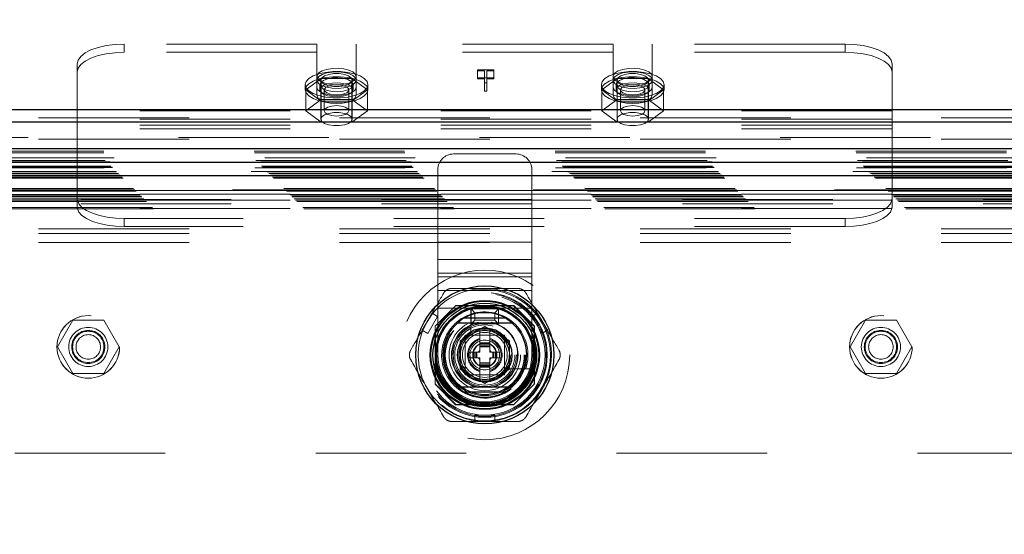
# Model space of a CAD drawing. Header units: inches. Extents: x 0.2 to 10.8, y 0.2 to 8.2.
# Tile 71 of 127: x 3.6 to 4.255, y 5.158 to 5.501. Entities that reach past the tile are written whole.
import ezdxf

# ---------------------------------------------------------------- set-up
doc = ezdxf.new("R2010")
doc.units = ezdxf.units.IN
doc.header["$MEASUREMENT"] = 0
doc.linetypes.add('HIDDEN', pattern=[0.075, 0.05, -0.025])
doc.layers.add('DIMENSIONS', color=140, linetype='Continuous')
doc.styles.add('SLDTEXTSTYLE0', font='TXT', dxfattribs={"width": 0.7})
doc.dimstyles.new('SLDDIMSTYLE0', dxfattribs={"dimtxt": 0.084961, "dimasz": 0.13, "dimexe": 0, "dimexo": 0.0625, "dimgap": 0.02124, "dimtad": 0, "dimtih": 1, "dimtoh": 1, "dimlfac": 12, "dimrnd": 1e-09, "dimzin": 12, "dimdsep": 46, "dimtxsty": 'SLDTEXTSTYLE0', "dimsah": 1, "dimcen": 0.09, "dimadec": 0, "dimazin": 3, "dimtfac": 1, "dimtofl": 0, "dimtmove": 0, "dimatfit": 3, "dimfxl": 0, "dimfrac": 2, "dimtolj": 1, "dimtzin": 12, "dimarcsym": 0})

# ---------------------------------------------------------------- blocks, each defined once
blk = doc.blocks.new('_D')
at = {"layer": 'DIMENSIONS'}
for p, q in [((3.15198, 5.20817), (3.15198, 6.24034)), ((4.66651, 5.20817), (4.66651, 6.24034)), ((3.15198, 6.11534), (3.59189, 6.11534)), ((3.70701, 6.11534), (3.67848, 6.11534)), ((3.67848, 6.11534), (3.67848, 5.98031)), ((4.03016, 6.11534), (4.05869, 6.11534)), ((4.05869, 6.11534), (4.05869, 5.98031)), ((4.66651, 6.11534), (4.14529, 6.11534)), ((3.67848, 5.98031), (3.70701, 5.98031)), ((4.05869, 5.98031), (4.03016, 5.98031))]:
    blk.add_line(p, q, dxfattribs=at)
for points in [[(3.15198, 6.11534), (3.28198, 6.09534), (3.28198, 6.13534)], [(4.66651, 6.11534), (4.53651, 6.13534), (4.53651, 6.09534)]]:
    blk.add_solid(points, dxfattribs=at)
at = {"layer": 'DIMENSIONS', "char_height": 0.083333, "attachment_point": 1, "style": 'SLDTEXTSTYLE0'}
for s, insert in [('18.17', (3.70701, 6.24178)), ('461.6', (3.70701, 6.08773))]:
    blk.add_mtext(s, dxfattribs=dict(at, insert=insert))

msp = doc.modelspace()

# ---------------------------------------------------------------- linework, layer by layer
at = {"color": 7, "linetype": 'HIDDEN', "lineweight": 18}
for p, q in [((3.7978295, 5.4843958), (3.6696837, 5.4843958)), ((3.6696837, 5.478958), (3.6696837, 5.4843958)), ((3.7978295, 5.478958), (3.6696837, 5.478958)), ((3.7978295, 5.4557811), (3.7978295, 5.4843958)), ((3.8238712, 5.4557811), (3.8238712, 5.4843958)), ((3.9946629, 5.4843958), (3.8238712, 5.4843958)), ((3.9946629, 5.478958), (3.8238712, 5.478958)), ((3.9946629, 5.4557811), (3.9946629, 5.4843958)), ((4.0207045, 5.4557811), (4.0207045, 5.4843958)), ((4.1488504, 5.4843958), (4.0207045, 5.4843958)), ((4.1488504, 5.478958), (4.0207045, 5.478958)), ((4.1488504, 5.4843958), (4.1488504, 5.478958)), ((3.6384337, 5.4399505), (3.6384337, 5.471189)), ((3.9046252, 5.4673856), (3.9153395, 5.4673856)), ((3.9046252, 5.4667465), (3.9046252, 5.4673856)), ((3.909194, 5.4667465), (3.9046252, 5.4667465)), ((3.9046252, 5.4667465), (3.9046252, 5.4613087)), ((3.909194, 5.4585811), (3.909194, 5.4667465)), ((3.9106741, 5.4667465), (3.9106741, 5.4585811)), ((3.9153395, 5.4667465), (3.9106741, 5.4667465)), ((3.9153395, 5.4673856), (3.9153395, 5.4667465)), ((3.9153395, 5.4667465), (3.9153395, 5.4613087)), ((4.1801004, 5.4399505), (4.1801004, 5.471189)), ((3.8006024, 5.4614959), (3.7903544, 5.4539944)), ((3.8004337, 5.4604707), (3.8004337, 5.4345088)), ((3.8210983, 5.4614959), (3.8006024, 5.4614959)), ((3.8006024, 5.4614959), (3.8006024, 5.4475236)), ((3.8313463, 5.4539944), (3.8210983, 5.4614959)), ((3.8210983, 5.4614959), (3.8210983, 5.4475236)), ((3.821267, 5.4345088), (3.821267, 5.4604707)), ((3.9153395, 5.4619478), (3.9046252, 5.4619478)), ((3.9046252, 5.4613087), (3.909194, 5.4613087)), ((3.9106741, 5.4613087), (3.9153395, 5.4613087)), ((3.9974357, 5.4614959), (3.9871878, 5.4539944)), ((3.997267, 5.4604707), (3.997267, 5.4345088)), ((4.0179317, 5.4614959), (3.9974357, 5.4614959)), ((3.9974357, 5.4614959), (3.9974357, 5.4475236)), ((4.0281796, 5.4539944), (4.0179317, 5.4614959)), ((4.0179317, 5.4614959), (4.0179317, 5.4475236)), ((4.0181004, 5.4345088), (4.0181004, 5.4604707)), ((3.790017, 5.4573931), (3.790017, 5.4539944)), ((3.7903544, 5.4539944), (3.8006024, 5.4464929)), ((3.7903544, 5.4539944), (3.7903544, 5.4400222)), ((3.7978295, 5.4557811), (3.7978295, 5.4503432)), ((3.7998087, 5.4573931), (3.7998087, 5.4539944)), ((3.8026879, 5.4539944), (3.8026879, 5.4400222)), ((3.8190129, 5.4400222), (3.8190129, 5.4539944)), ((3.8210983, 5.4464929), (3.8313463, 5.4539944)), ((3.821892, 5.4539944), (3.821892, 5.4573931)), ((3.8238712, 5.4557811), (3.8238712, 5.4503432)), ((3.8313463, 5.4539944), (3.8313463, 5.4400222)), ((3.8316837, 5.4539944), (3.8316837, 5.4573931)), ((3.9106741, 5.4585811), (3.909194, 5.4585811)), ((3.909194, 5.4585811), (3.909194, 5.4531432)), ((3.909194, 5.4531432), (3.9106741, 5.4531432)), ((3.9106741, 5.4585811), (3.9106741, 5.4531432)), ((3.9868504, 5.4573931), (3.9868504, 5.4539944)), ((3.9871878, 5.4539944), (3.9974357, 5.4464929)), ((3.9871878, 5.4539944), (3.9871878, 5.4400222)), ((3.9946629, 5.4557811), (3.9946629, 5.4503432)), ((3.996642, 5.4573931), (3.996642, 5.4539944)), ((3.9995212, 5.4539944), (3.9995212, 5.4400222)), ((4.0158462, 5.4400222), (4.0158462, 5.4539944)), ((4.0179317, 5.4464929), (4.0281796, 5.4539944)), ((4.0187254, 5.4539944), (4.0187254, 5.4573931)), ((4.0207045, 5.4557811), (4.0207045, 5.4503432)), ((4.0281796, 5.4539944), (4.0281796, 5.4400222)), ((4.028517, 5.4539944), (4.028517, 5.4573931)), ((3.8006024, 5.4475236), (3.7903544, 5.4400222)), ((3.8210983, 5.4475236), (3.8006024, 5.4475236)), ((3.8006024, 5.4464929), (3.8006024, 5.4325207)), ((3.8006024, 5.4464929), (3.8210983, 5.4464929)), ((3.8313463, 5.4400222), (3.8210983, 5.4475236)), ((3.8210983, 5.4464929), (3.8210983, 5.4325207)), ((3.9974357, 5.4475236), (3.9871878, 5.4400222)), ((4.0179317, 5.4475236), (3.9974357, 5.4475236)), ((3.9974357, 5.4464929), (4.0179317, 5.4464929)), ((3.9974357, 5.4464929), (3.9974357, 5.4325207)), ((4.0281796, 5.4400222), (4.0179317, 5.4475236)), ((4.0179317, 5.4464929), (4.0179317, 5.4325207)), ((4.1801004, 5.4399505), (3.6384337, 5.4399505)), ((3.6384337, 5.4279902), (3.6384337, 5.4399505)), ((3.7903544, 5.4400222), (3.8006024, 5.4325207)), ((3.8210983, 5.4325207), (3.8313463, 5.4400222)), ((3.9871878, 5.4400222), (3.9974357, 5.4325207)), ((4.0179317, 5.4325207), (4.0281796, 5.4400222)), ((4.1801004, 5.4279902), (4.1801004, 5.4399505)), ((3.012767, 5.4353959), (4.805767, 5.4353959)), ((3.012767, 5.432677), (4.805767, 5.432677)), ((4.1801004, 5.4345126), (3.6384337, 5.4345126)), ((4.1801004, 5.4305259), (3.6384337, 5.4305259)), ((4.1801004, 5.4279902), (3.6384337, 5.4279902)), ((3.6384337, 5.3844874), (3.6384337, 5.4279902)), ((3.8006024, 5.4325207), (3.8210983, 5.4325207)), ((3.9974357, 5.4325207), (4.0179317, 5.4325207)), ((4.1801004, 5.3844874), (4.1801004, 5.4279902)), ((4.805767, 5.4221685), (3.012767, 5.4221685)), ((3.012767, 5.4212358), (4.805767, 5.4212358)), ((2.9560946, 5.4132327), (4.8623988, 5.4132327)), ((4.8630924, 5.4087747), (2.955401, 5.4087747)), ((2.9562015, 5.4120995), (4.8622919, 5.4120995)), ((2.9570939, 5.4070309), (4.8613994, 5.4070309)), ((3.9302145, 5.4112902), (3.8885478, 5.4112902)), ((4.8604146, 5.4060413), (2.9580627, 5.4060413)), ((2.9608436, 5.4032811), (4.8576497, 5.4032811)), ((2.9616576, 5.4024672), (4.8568358, 5.4024672)), ((2.9618073, 5.4023175), (4.8566861, 5.4023175)), ((4.8564545, 5.40209), (2.962051, 5.40209)), ((3.8781311, 5.352611), (3.8781311, 5.4008736)), ((3.9406311, 5.352611), (3.9406311, 5.4008736)), ((2.9644079, 5.3997141), (4.8540902, 5.3997141)), ((4.8540079, 5.3996902), (2.9644855, 5.3996902)), ((2.964641, 5.3994837), (4.8538523, 5.3994837)), ((2.9658271, 5.3983152), (4.8526659, 5.3983152)), ((2.96696, 5.3971648), (4.8515333, 5.3971648)), ((4.8510627, 5.3967358), (2.9674306, 5.3967358)), ((2.9682624, 5.3958624), (4.850231, 5.3958624)), ((2.9689931, 5.3951316), (4.8495002, 5.3951316)), ((2.975877, 5.3882477), (4.8426163, 5.3882477)), ((2.9767104, 5.3874144), (4.841783, 5.3874144)), ((4.8417541, 5.3874204), (2.9767312, 5.3874204)), ((4.8415942, 5.3872554), (2.9768776, 5.3872554)), ((2.977127, 5.3869977), (4.8413663, 5.3869977)), ((2.977127, 5.3869977), (4.8413663, 5.3869977)), ((3.0407328, 5.3871003), (4.7778162, 5.3871003)), ((4.1801004, 5.3870231), (3.6384337, 5.3870231)), ((2.9775437, 5.3865811), (4.8409497, 5.3865811)), ((2.9775458, 5.386568), (4.840958, 5.386568)), ((2.9798354, 5.3842894), (4.838658, 5.3842894)), ((2.9798354, 5.3842894), (4.838658, 5.3842894)), ((2.9800763, 5.3840484), (4.838417, 5.3840484)), ((2.9810055, 5.3831192), (4.8374878, 5.3831192)), ((2.9812937, 5.3828311), (4.8371997, 5.3828311)), ((2.9826433, 5.3814612), (4.8358708, 5.3814612)), ((2.9826845, 5.3814175), (4.8357984, 5.3814175)), ((2.9836235, 5.3805012), (4.8348698, 5.3805012)), ((3.0407328, 5.3811003), (4.7778162, 5.3811003)), ((4.1801004, 5.3844874), (3.6384337, 5.3844874)), ((3.6384337, 5.3829289), (3.6384337, 5.3844874)), ((3.6384337, 5.3764978), (3.6384337, 5.3829289)), ((4.1799934, 5.3805006), (3.6385406, 5.3805006)), ((4.1801004, 5.3829289), (4.1801004, 5.3844874)), ((4.1801004, 5.3829289), (4.1801004, 5.3764978)), ((2.9843966, 5.3797282), (4.8340968, 5.3797282)), ((2.988487, 5.3756377), (4.8300063, 5.3756377)), ((2.9891886, 5.3749041), (4.8292873, 5.3749041)), ((3.0407328, 5.3781003), (4.7778162, 5.3781003)), ((3.0407328, 5.3781003), (4.7778162, 5.3781003)), ((4.1799934, 5.3750628), (3.6385406, 5.3750628)), ((3.6696837, 5.3683855), (3.6696837, 5.3629477)), ((4.1488504, 5.3683855), (3.6696837, 5.3683855)), ((4.1488504, 5.3629477), (4.1488504, 5.3683855)), ((3.012767, 5.3614216), (4.805767, 5.3614216)), ((3.012767, 5.3614216), (4.805767, 5.3614216)), ((4.1488504, 5.3629477), (3.6696837, 5.3629477)), ((3.012767, 5.3584216), (4.805767, 5.3584216)), ((3.012767, 5.3524216), (4.805767, 5.3524216)), ((3.9406311, 5.352611), (3.8781311, 5.352611)), ((3.8781311, 5.3410228), (3.8781311, 5.352611)), ((3.9406311, 5.352611), (3.8781311, 5.352611)), ((3.9406311, 5.3410228), (3.9406311, 5.352611)), ((3.9406311, 5.3410228), (3.8781311, 5.3410228)), ((3.8781311, 5.3319666), (3.8781311, 5.3410228)), ((3.9406311, 5.3319666), (3.9406311, 5.3410228)), ((3.9406311, 5.3319666), (3.8781311, 5.3319666)), ((3.8781311, 5.3087902), (3.8781311, 5.3319666)), ((3.9406311, 5.3294345), (3.8781311, 5.3294345)), ((3.9406311, 5.3087902), (3.9406311, 5.3319666)), ((3.9406311, 5.3203784), (3.8781311, 5.3203784)), ((3.8899831, 5.3103503), (3.8762745, 5.2966416)), ((3.9406311, 5.3087902), (3.8781311, 5.3087902)), ((3.8781311, 5.2775402), (3.8781311, 5.3087902)), ((3.9406311, 5.3087902), (3.8781311, 5.3087902)), ((3.8901331, 5.3105002), (3.8899831, 5.3103503)), ((3.9284826, 5.3103503), (3.8899831, 5.3103503)), ((3.9286325, 5.3105002), (3.8901331, 5.3105002)), ((3.9244175, 5.3103503), (3.8943481, 5.3103503)), ((3.9421912, 5.2966416), (3.9284826, 5.3103503)), ((3.9423411, 5.2967916), (3.9286325, 5.3105002)), ((3.9406311, 5.2775402), (3.9406311, 5.3087902)), ((3.8743062, 5.3053701), (3.8677445, 5.294005)), ((3.8714374, 5.2918729), (3.877999, 5.303238)), ((3.877999, 5.303238), (3.8743062, 5.3053701)), ((3.9001964, 5.3047397), (3.9001964, 5.2911326)), ((3.9027145, 5.3056652), (3.9002145, 5.3081652)), ((3.9002145, 5.3081652), (3.9185478, 5.3081652)), ((3.9002145, 5.2981652), (3.9002145, 5.3081652)), ((3.9027145, 5.3056652), (3.9160478, 5.3056652)), ((3.9027145, 5.3006652), (3.9027145, 5.3056652)), ((3.9160478, 5.3056652), (3.9185478, 5.3081652)), ((3.9160478, 5.3056652), (3.9160478, 5.3006652)), ((3.9185478, 5.3081652), (3.9185478, 5.2981652)), ((3.9444594, 5.3053701), (3.9407665, 5.303238)), ((3.9407665, 5.303238), (3.9473282, 5.2918729)), ((3.9444594, 5.3053701), (3.951021, 5.294005)), ((3.6355404, 5.3006419), (3.6252925, 5.2828919)), ((3.6560364, 5.3006419), (3.6355404, 5.3006419)), ((3.6662843, 5.2828919), (3.6560364, 5.3006419)), ((3.8762745, 5.2966416), (3.8762745, 5.2581422)), ((3.8764244, 5.2967916), (3.8764244, 5.2582921)), ((3.8929786, 5.2870128), (3.9093828, 5.2964838)), ((3.9027145, 5.3006652), (3.9002145, 5.2981652)), ((3.9185478, 5.2981652), (3.9002145, 5.2981652)), ((3.9160478, 5.3006652), (3.9027145, 5.3006652)), ((3.9093828, 5.2964838), (3.925787, 5.2870128)), ((3.9160478, 5.3006652), (3.9185478, 5.2981652)), ((3.9421912, 5.2581422), (3.9421912, 5.2966416)), ((3.9423411, 5.2582921), (3.9423411, 5.2967916)), ((4.162457, 5.3006419), (4.152209, 5.2828919)), ((4.1829529, 5.3006419), (4.162457, 5.3006419)), ((4.1932009, 5.2828919), (4.1829529, 5.3006419)), ((3.8714374, 5.2918729), (3.8677445, 5.294005)), ((3.8765744, 5.2925766), (3.8765744, 5.2625072)), ((3.9225061, 5.2906652), (3.8962561, 5.2906652)), ((3.8962561, 5.2906652), (3.8962561, 5.2644152)), ((3.9189494, 5.2906652), (3.8998162, 5.2906652)), ((3.9061019, 5.2945896), (3.9061019, 5.2855799)), ((3.9126636, 5.2945896), (3.9126636, 5.2855799)), ((3.9225061, 5.2644152), (3.9225061, 5.2906652)), ((3.9421912, 5.2625072), (3.9421912, 5.2925766)), ((3.951021, 5.294005), (3.9473282, 5.2918729)), ((3.6252925, 5.2828919), (3.6355404, 5.2651419)), ((3.6560364, 5.2651419), (3.6662843, 5.2828919)), ((3.8929786, 5.2680709), (3.8929786, 5.2870128)), ((3.8962594, 5.2871085), (3.8962594, 5.2679752)), ((3.9061019, 5.2855799), (3.9126636, 5.2855799)), ((3.9061019, 5.2855799), (3.9061019, 5.2849238)), ((3.9061019, 5.2849238), (3.9126636, 5.2849238)), ((3.9061019, 5.2849238), (3.9061019, 5.2846355)), ((3.9061019, 5.2846355), (3.9061019, 5.2835716)), ((3.9061019, 5.2846355), (3.9126636, 5.2846355)), ((3.9061019, 5.2835716), (3.9061019, 5.2828756)), ((3.9061019, 5.2835716), (3.9126636, 5.2835716)), ((3.9061019, 5.2828756), (3.9061019, 5.2795104)), ((3.9061019, 5.2828756), (3.9126636, 5.2828756)), ((3.9126636, 5.2855799), (3.9126636, 5.2849238)), ((3.9126636, 5.2849238), (3.9126636, 5.2846355)), ((3.9126636, 5.2846355), (3.9126636, 5.2835716)), ((3.9126636, 5.2835716), (3.9126636, 5.2828756)), ((3.9126636, 5.2828756), (3.9126636, 5.2795104)), ((3.9225061, 5.2679752), (3.9225061, 5.2871085)), ((3.925787, 5.2870128), (3.925787, 5.2680709)), ((4.152209, 5.2828919), (4.162457, 5.2651419)), ((4.1829529, 5.2651419), (4.1932009, 5.2828919)), ((3.8995403, 5.2795104), (3.9013447, 5.2795104)), ((3.8995403, 5.2755734), (3.8995403, 5.2795104)), ((3.8995403, 5.2755734), (3.9013447, 5.2755734)), ((3.9013447, 5.2755734), (3.9013447, 5.2795104)), ((3.9013447, 5.2795104), (3.9020009, 5.2795104)), ((3.9013447, 5.2755734), (3.9020009, 5.2755734)), ((3.9020009, 5.2755734), (3.9020009, 5.2795104)), ((3.9020009, 5.2795104), (3.9022892, 5.2795104)), ((3.9020009, 5.2755734), (3.9022892, 5.2755734)), ((3.9022892, 5.2795104), (3.903353, 5.2795104)), ((3.9022892, 5.2755734), (3.9022892, 5.2795104)), ((3.9022892, 5.2755734), (3.903353, 5.2755734)), ((3.903353, 5.2795104), (3.904049, 5.2795104)), ((3.903353, 5.2755734), (3.903353, 5.2795104)), ((3.903353, 5.2755734), (3.904049, 5.2755734)), ((3.904049, 5.2795104), (3.9061019, 5.2795104)), ((3.904049, 5.2755734), (3.904049, 5.2795104)), ((3.904049, 5.2755734), (3.9061019, 5.2755734)), ((3.9061019, 5.2755734), (3.9061019, 5.2722081)), ((3.9126636, 5.2795104), (3.9147166, 5.2795104)), ((3.9126636, 5.2755734), (3.9147166, 5.2755734)), ((3.9126636, 5.2755734), (3.9126636, 5.2722081)), ((3.9147166, 5.2795104), (3.9154125, 5.2795104)), ((3.9147166, 5.2755734), (3.9147166, 5.2795104)), ((3.9147166, 5.2755734), (3.9154125, 5.2755734)), ((3.9154125, 5.2795104), (3.9164764, 5.2795104)), ((3.9154125, 5.2755734), (3.9154125, 5.2795104)), ((3.9154125, 5.2755734), (3.9164764, 5.2755734)), ((3.9164764, 5.2755734), (3.9164764, 5.2795104)), ((3.9164764, 5.2795104), (3.9167647, 5.2795104)), ((3.9164764, 5.2755734), (3.9167647, 5.2755734)), ((3.9167647, 5.2755734), (3.9167647, 5.2795104)), ((3.9167647, 5.2795104), (3.9174208, 5.2795104)), ((3.9167647, 5.2755734), (3.9174208, 5.2755734)), ((3.9174208, 5.2755734), (3.9174208, 5.2795104)), ((3.9174208, 5.2795104), (3.9192253, 5.2795104)), ((3.9174208, 5.2755734), (3.9192253, 5.2755734)), ((3.9192253, 5.2755734), (3.9192253, 5.2795104)), ((3.9061019, 5.2722081), (3.9126636, 5.2722081)), ((3.9061019, 5.2722081), (3.9061019, 5.2715121)), ((3.9061019, 5.2715121), (3.9126636, 5.2715121)), ((3.9061019, 5.2715121), (3.9061019, 5.2704483)), ((3.9061019, 5.2704483), (3.9126636, 5.2704483)), ((3.9061019, 5.2704483), (3.9061019, 5.27016)), ((3.9061019, 5.27016), (3.9126636, 5.27016)), ((3.9061019, 5.27016), (3.9061019, 5.2695038)), ((3.9061019, 5.2695038), (3.9126636, 5.2695038)), ((3.9061019, 5.2695038), (3.9061019, 5.2604941)), ((3.9126636, 5.2722081), (3.9126636, 5.2715121)), ((3.9126636, 5.2715121), (3.9126636, 5.2704483)), ((3.9126636, 5.2704483), (3.9126636, 5.27016)), ((3.9126636, 5.27016), (3.9126636, 5.2695038)), ((3.9126636, 5.2695038), (3.9126636, 5.2604941)), ((3.6355404, 5.2651419), (3.6560364, 5.2651419)), ((3.9093828, 5.2585999), (3.8929786, 5.2680709)), ((3.8962561, 5.2644152), (3.9225061, 5.2644152)), ((3.8998162, 5.2644185), (3.9189494, 5.2644185)), ((3.925787, 5.2680709), (3.9093828, 5.2585999)), ((3.9229735, 5.2683555), (3.9365806, 5.2683555)), ((4.162457, 5.2651419), (4.1829529, 5.2651419)), ((3.8762745, 5.2581422), (3.8899831, 5.2444336)), ((3.8764244, 5.2582921), (3.8901331, 5.2445835)), ((3.9284826, 5.2444336), (3.9421912, 5.2581422)), ((3.9421912, 5.2581422), (3.9423411, 5.2582921)), ((3.8899831, 5.2444336), (3.9284826, 5.2444336)), ((3.8901331, 5.2445835), (3.9286325, 5.2445835)), ((3.8943481, 5.2447335), (3.9244175, 5.2447335)), ((3.9159445, 5.2375147), (3.9028211, 5.2375147)), ((3.9028211, 5.2332505), (3.9028211, 5.2375147)), ((3.9159445, 5.2332505), (3.9159445, 5.2375147)), ((3.9159445, 5.2332505), (3.9028211, 5.2332505)), ((3.1969828, 5.2121003), (4.6215662, 5.2121003))]:
    msp.add_line(p, q, dxfattribs=at)
at = {"color": 7, "linetype": 'Continuous', "lineweight": 25}
for p, q in [((3.012767, 5.4408338), (4.805767, 5.4408338)), ((3.012767, 5.432677), (4.805767, 5.432677)), ((4.8630924, 5.4146836), (2.955401, 5.4146836)), ((4.8540079, 5.4055991), (2.9644855, 5.4055991)), ((4.8510627, 5.3967358), (2.9674306, 5.3967358)), ((3.8956948, 5.3021482), (3.9230708, 5.3021482)), ((3.8956948, 5.2529356), (3.9230708, 5.2529356))]:
    msp.add_line(p, q, dxfattribs=at)
at = {"color": 7, "linetype": 'HIDDEN', "lineweight": 18, "flags": 128}
for points in [[(3.6696837, 5.4843958), (3.6635871, 5.4841421), (3.6577248, 5.4833905), (3.6523221, 5.4821701), (3.6475866, 5.4805277), (3.6437003, 5.4785263), (3.6408125, 5.476243), (3.6390341, 5.4737655), (3.6384337, 5.471189)], [(3.6384337, 5.4657512), (3.6390341, 5.4683277), (3.6408125, 5.4708052), (3.6437003, 5.4730885), (3.6475866, 5.4750898), (3.6523221, 5.4767322), (3.6577248, 5.4779527), (3.6635871, 5.4787042), (3.6696837, 5.478958)], [(4.1801004, 5.471189), (4.1794999, 5.4737655), (4.1777216, 5.476243), (4.1748338, 5.4785263), (4.1709474, 5.4805277), (4.1662119, 5.4821701), (4.1608092, 5.4833905), (4.1549469, 5.4841421), (4.1488504, 5.4843958)], [(4.1488504, 5.478958), (4.1549469, 5.4787042), (4.1608092, 5.4779527), (4.1662119, 5.4767322), (4.1709474, 5.4750898), (4.1748338, 5.4730885), (4.1777216, 5.4708052), (4.1794999, 5.4683277), (4.1801004, 5.4657512)], [(3.790017, 5.4573931), (3.7906224, 5.4595001), (3.7924034, 5.4614847), (3.7952564, 5.4632315), (3.7990157, 5.4646391), (3.8034628, 5.4656254), (3.8083392, 5.4661334), (3.8133615, 5.4661334), (3.818238, 5.4656254), (3.822685, 5.4646391), (3.8264443, 5.4632315), (3.8292974, 5.4614847), (3.8310783, 5.4595001), (3.8316837, 5.4573931), (3.8310783, 5.455286), (3.8292974, 5.4533014), (3.8264443, 5.4515546), (3.822685, 5.4501471), (3.818238, 5.4491607), (3.8133615, 5.4486527), (3.8083392, 5.4486527), (3.8034628, 5.4491607), (3.7990157, 5.4501471), (3.7952564, 5.4515546), (3.7924034, 5.4533014), (3.7906224, 5.455286), (3.790017, 5.4573931)], [(3.8238712, 5.4628309), (3.8232927, 5.4644529), (3.8216087, 5.4659308), (3.8189687, 5.4671332), (3.8156074, 5.4679533), (3.8118234, 5.4683184), (3.8079529, 5.4681958), (3.8043399, 5.4675965), (3.8013054, 5.4665738), (3.799119, 5.4652185), (3.797975, 5.4636511), (3.797975, 5.4620107), (3.799119, 5.4604433), (3.8013054, 5.459088), (3.8043399, 5.4580653), (3.8079529, 5.457466), (3.8118234, 5.4573434), (3.8156074, 5.4577084), (3.8189687, 5.4585286), (3.8216087, 5.459731), (3.8232927, 5.4612089), (3.8238712, 5.4628309)], [(3.8238712, 5.4604707), (3.8232927, 5.4620927), (3.8216087, 5.4635706), (3.8189687, 5.464773), (3.8156074, 5.4655932), (3.8118234, 5.4659582), (3.8079529, 5.4658356), (3.8043399, 5.4652363), (3.8013054, 5.4642136), (3.799119, 5.4628583), (3.797975, 5.4612909), (3.797975, 5.4596506), (3.799119, 5.4580831), (3.8013054, 5.4567278), (3.8043399, 5.4557051), (3.8079529, 5.4551058), (3.8118234, 5.4549833), (3.8156074, 5.4553483), (3.8189687, 5.4561684), (3.8216087, 5.4573709), (3.8232927, 5.4588487), (3.8238712, 5.4604707)], [(3.9868504, 5.4573931), (3.9874557, 5.4595001), (3.9892367, 5.4614847), (3.9920897, 5.4632315), (3.995849, 5.4646391), (4.0002961, 5.4656254), (4.0051725, 5.4661334), (4.0101949, 5.4661334), (4.0150713, 5.4656254), (4.0195184, 5.4646391), (4.0232777, 5.4632315), (4.0261307, 5.4614847), (4.0279116, 5.4595001), (4.028517, 5.4573931), (4.0279116, 5.455286), (4.0261307, 5.4533014), (4.0232777, 5.4515546), (4.0195184, 5.4501471), (4.0150713, 5.4491607), (4.0101949, 5.4486527), (4.0051725, 5.4486527), (4.0002961, 5.4491607), (3.995849, 5.4501471), (3.9920897, 5.4515546), (3.9892367, 5.4533014), (3.9874557, 5.455286), (3.9868504, 5.4573931)], [(4.0207045, 5.4628309), (4.020126, 5.4644529), (4.018442, 5.4659308), (4.015802, 5.4671332), (4.0124407, 5.4679533), (4.0086567, 5.4683184), (4.0047863, 5.4681958), (4.0011733, 5.4675965), (3.9981387, 5.4665738), (3.9959523, 5.4652185), (3.9948083, 5.4636511), (3.9948083, 5.4620107), (3.9959523, 5.4604433), (3.9981387, 5.459088), (4.0011733, 5.4580653), (4.0047863, 5.457466), (4.0086567, 5.4573434), (4.0124407, 5.4577084), (4.015802, 5.4585286), (4.018442, 5.459731), (4.020126, 5.4612089), (4.0207045, 5.4628309)], [(4.0207045, 5.4604707), (4.020126, 5.4620927), (4.018442, 5.4635706), (4.015802, 5.464773), (4.0124407, 5.4655932), (4.0086567, 5.4659582), (4.0047863, 5.4658356), (4.0011733, 5.4652363), (3.9981387, 5.4642136), (3.9959523, 5.4628583), (3.9948083, 5.4612909), (3.9948083, 5.4596506), (3.9959523, 5.4580831), (3.9981387, 5.4567278), (4.0011733, 5.4557051), (4.0047863, 5.4551058), (4.0086567, 5.4549833), (4.0124407, 5.4553483), (4.015802, 5.4561684), (4.018442, 5.4573709), (4.020126, 5.4588487), (4.0207045, 5.4604707)], [(3.790017, 5.4539944), (3.7906224, 5.4561015), (3.7924034, 5.4580861), (3.7952564, 5.4598329), (3.7990157, 5.4612404), (3.8034628, 5.4622268), (3.8083392, 5.4627347), (3.8133615, 5.4627347), (3.818238, 5.4622268), (3.822685, 5.4612404), (3.8264443, 5.4598329), (3.8292974, 5.4580861), (3.8310783, 5.4561015), (3.8316837, 5.4539944), (3.8310783, 5.4518873), (3.8292974, 5.4499027), (3.8264443, 5.4481559), (3.822685, 5.4467484), (3.818238, 5.445762), (3.8133615, 5.445254), (3.8083392, 5.445254), (3.8034628, 5.445762), (3.7990157, 5.4467484), (3.7952564, 5.4481559), (3.7924034, 5.4499027), (3.7906224, 5.4518873), (3.790017, 5.4539944)], [(3.7998087, 5.4573931), (3.800407, 5.4589082), (3.8021369, 5.4602592), (3.8048111, 5.4612996), (3.8081398, 5.4619167), (3.8117622, 5.4620435), (3.8152857, 5.4616664), (3.8183287, 5.4608262), (3.8205612, 5.459614), (3.8217414, 5.4581611), (3.8217414, 5.456625), (3.8205612, 5.4551721), (3.8183287, 5.4539599), (3.8152857, 5.4531197), (3.8117622, 5.4527426), (3.8081398, 5.4528694), (3.8048111, 5.4534865), (3.8021369, 5.4545269), (3.800407, 5.4558779), (3.7998087, 5.4573931)], [(3.821267, 5.4604707), (3.8206388, 5.4619764), (3.81883, 5.4633004), (3.8160587, 5.4642832), (3.8126592, 5.4648061), (3.8090415, 5.4648061), (3.805642, 5.4642832), (3.8028707, 5.4633004), (3.8010619, 5.4619764), (3.8004337, 5.4604707), (3.8010619, 5.4589651), (3.8028707, 5.457641), (3.805642, 5.4566582), (3.8090415, 5.4561353), (3.8126592, 5.4561353), (3.8160587, 5.4566582), (3.81883, 5.457641), (3.8206388, 5.4589651), (3.821267, 5.4604707)], [(3.9868504, 5.4539944), (3.9874557, 5.4561015), (3.9892367, 5.4580861), (3.9920897, 5.4598329), (3.995849, 5.4612404), (4.0002961, 5.4622268), (4.0051725, 5.4627347), (4.0101949, 5.4627347), (4.0150713, 5.4622268), (4.0195184, 5.4612404), (4.0232777, 5.4598329), (4.0261307, 5.4580861), (4.0279116, 5.4561015), (4.028517, 5.4539944), (4.0279116, 5.4518873), (4.0261307, 5.4499027), (4.0232777, 5.4481559), (4.0195184, 5.4467484), (4.0150713, 5.445762), (4.0101949, 5.445254), (4.0051725, 5.445254), (4.0002961, 5.445762), (3.995849, 5.4467484), (3.9920897, 5.4481559), (3.9892367, 5.4499027), (3.9874557, 5.4518873), (3.9868504, 5.4539944)], [(3.996642, 5.4573931), (3.9972403, 5.4589082), (3.9989703, 5.4602592), (4.0016445, 5.4612996), (4.0049731, 5.4619167), (4.0085955, 5.4620435), (4.0121191, 5.4616664), (4.015162, 5.4608262), (4.0173945, 5.459614), (4.0185748, 5.4581611), (4.0185748, 5.456625), (4.0173945, 5.4551721), (4.015162, 5.4539599), (4.0121191, 5.4531197), (4.0085955, 5.4527426), (4.0049731, 5.4528694), (4.0016445, 5.4534865), (3.9989703, 5.4545269), (3.9972403, 5.4558779), (3.996642, 5.4573931)], [(4.0181004, 5.4604707), (4.0174722, 5.4619764), (4.0156633, 5.4633004), (4.012892, 5.4642832), (4.0094925, 5.4648061), (4.0058749, 5.4648061), (4.0024754, 5.4642832), (3.9997041, 5.4633004), (3.9978952, 5.4619764), (3.997267, 5.4604707), (3.9978952, 5.4589651), (3.9997041, 5.457641), (4.0024754, 5.4566582), (4.0058749, 5.4561353), (4.0094925, 5.4561353), (4.012892, 5.4566582), (4.0156633, 5.457641), (4.0174722, 5.4589651), (4.0181004, 5.4604707)], [(3.8238712, 5.4557811), (3.8232339, 5.4540806), (3.8213844, 5.4525466), (3.8185038, 5.4513292), (3.814874, 5.4505475), (3.8108504, 5.4502782), (3.8068267, 5.4505475), (3.8031969, 5.4513292), (3.8003163, 5.4525466), (3.7984668, 5.4540806), (3.7978295, 5.4557811)], [(3.7998087, 5.4539944), (3.800407, 5.4555096), (3.8021369, 5.4568606), (3.8048111, 5.457901), (3.8081398, 5.458518), (3.8117622, 5.4586449), (3.8152857, 5.4582678), (3.8183287, 5.4574276), (3.8205612, 5.4562154), (3.8217414, 5.4547625), (3.8217414, 5.4532263), (3.8205612, 5.4517734), (3.8183287, 5.4505612), (3.8152857, 5.449721), (3.8117622, 5.4493439), (3.8081398, 5.4494708), (3.8048111, 5.4500878), (3.8021369, 5.4511282), (3.800407, 5.4524792), (3.7998087, 5.4539944)], [(3.8149316, 5.4569819), (3.8119158, 5.4574145), (3.8087377, 5.4573265), (3.8058813, 5.4567312), (3.8037814, 5.4557192), (3.8027577, 5.4544447), (3.802966, 5.4531016), (3.8043746, 5.4518944), (3.8067691, 5.4510069), (3.8097849, 5.4505743), (3.812963, 5.4506623), (3.8158194, 5.4512576), (3.8179193, 5.4522696), (3.818943, 5.4535441), (3.8187347, 5.4548872), (3.8173261, 5.4560944), (3.8149316, 5.4569819)], [(4.0207045, 5.4557811), (4.0200672, 5.4540806), (4.0182178, 5.4525466), (4.0153371, 5.4513292), (4.0117073, 5.4505475), (4.0076837, 5.4502782), (4.00366, 5.4505475), (4.0000302, 5.4513292), (3.9971496, 5.4525466), (3.9953001, 5.4540806), (3.9946629, 5.4557811)], [(3.996642, 5.4539944), (3.9972403, 5.4555096), (3.9989703, 5.4568606), (4.0016445, 5.457901), (4.0049731, 5.458518), (4.0085955, 5.4586449), (4.0121191, 5.4582678), (4.015162, 5.4574276), (4.0173945, 5.4562154), (4.0185748, 5.4547625), (4.0185748, 5.4532263), (4.0173945, 5.4517734), (4.015162, 5.4505612), (4.0121191, 5.449721), (4.0085955, 5.4493439), (4.0049731, 5.4494708), (4.0016445, 5.4500878), (3.9989703, 5.4511282), (3.9972403, 5.4524792), (3.996642, 5.4539944)], [(4.0117649, 5.4569819), (4.0087491, 5.4574145), (4.0055711, 5.4573265), (4.0027147, 5.4567312), (4.0006148, 5.4557192), (3.999591, 5.4544447), (3.9997993, 5.4531016), (4.0012079, 5.4518944), (4.0036024, 5.4510069), (4.0066183, 5.4505743), (4.0097963, 5.4506623), (4.0126527, 5.4512576), (4.0147526, 5.4522696), (4.0157764, 5.4535441), (4.0155681, 5.4548872), (4.0141594, 5.4560944), (4.0117649, 5.4569819)], [(3.8238712, 5.4503432), (3.8232339, 5.4486427), (3.8213844, 5.4471087), (3.8185038, 5.4458913), (3.814874, 5.4451097), (3.8108504, 5.4448404), (3.8068267, 5.4451097), (3.8031969, 5.4458913), (3.8003163, 5.4471087), (3.7984668, 5.4486427), (3.7978295, 5.4503432)], [(3.9946629, 5.4503432), (3.9953001, 5.4486427), (3.9971496, 5.4471087), (4.0000302, 5.4458913), (4.00366, 5.4451097), (4.0076837, 5.4448404), (4.0117073, 5.4451097), (4.0153371, 5.4458913), (4.0182178, 5.4471087), (4.0200672, 5.4486427), (4.0207045, 5.4503432)], [(3.8190129, 5.4400222), (3.8183915, 5.4413423), (3.8166221, 5.4424614), (3.813974, 5.4432092), (3.8108504, 5.4434718), (3.8077267, 5.4432092), (3.8050786, 5.4424614), (3.8033092, 5.4413423), (3.8026879, 5.4400222), (3.8033092, 5.438702), (3.8050786, 5.4375829), (3.8077267, 5.4368351), (3.8108504, 5.4365725), (3.813974, 5.4368351), (3.8166221, 5.4375829), (3.8183915, 5.438702), (3.8190129, 5.4400222)], [(4.0158462, 5.4400222), (4.0152249, 5.4413423), (4.0134554, 5.4424614), (4.0108073, 5.4432092), (4.0076837, 5.4434718), (4.00456, 5.4432092), (4.0019119, 5.4424614), (4.0001425, 5.4413423), (3.9995212, 5.4400222), (4.0001425, 5.438702), (4.0019119, 5.4375829), (4.00456, 5.4368351), (4.0076837, 5.4365725), (4.0108073, 5.4368351), (4.0134554, 5.4375829), (4.0152249, 5.438702), (4.0158462, 5.4400222)], [(3.821267, 5.4345088), (3.8206388, 5.4360144), (3.81883, 5.4373385), (3.8160587, 5.4383213), (3.8126592, 5.4388442), (3.8090415, 5.4388442), (3.805642, 5.4383213), (3.8028707, 5.4373385), (3.8010619, 5.4360144), (3.8004337, 5.4345088), (3.8010619, 5.4330031), (3.8028707, 5.4316791), (3.805642, 5.4306963), (3.8090415, 5.4301734), (3.8126592, 5.4301734), (3.8160587, 5.4306963), (3.81883, 5.4316791), (3.8206388, 5.4330031), (3.821267, 5.4345088)], [(4.0181004, 5.4345088), (4.0174722, 5.4360144), (4.0156633, 5.4373385), (4.012892, 5.4383213), (4.0094925, 5.4388442), (4.0058749, 5.4388442), (4.0024754, 5.4383213), (3.9997041, 5.4373385), (3.9978952, 5.4360144), (3.997267, 5.4345088), (3.9978952, 5.4330031), (3.9997041, 5.4316791), (4.0024754, 5.4306963), (4.0058749, 5.4301734), (4.0094925, 5.4301734), (4.012892, 5.4306963), (4.0156633, 5.4316791), (4.0174722, 5.4330031), (4.0181004, 5.4345088)], [(3.6385406, 5.3805006), (3.6395556, 5.3780854), (3.6416099, 5.3757912), (3.6446327, 5.3736971), (3.6485196, 5.3718754), (3.6531368, 5.3703889), (3.6583247, 5.3692889), (3.6639045, 5.3686133), (3.6696837, 5.3683855)], [(4.1488504, 5.3683855), (4.1546295, 5.3686133), (4.1602093, 5.3692889), (4.1653973, 5.3703889), (4.1700144, 5.3718754), (4.1739014, 5.3736971), (4.1769242, 5.3757912), (4.1789785, 5.3780854), (4.1799934, 5.3805006)], [(3.6696837, 5.3629477), (3.6639045, 5.3631755), (3.6583247, 5.3638511), (3.6531368, 5.3649511), (3.6485196, 5.3664376), (3.6446327, 5.3682593), (3.6416099, 5.3703533), (3.6395556, 5.3726476), (3.6385406, 5.3750628)], [(4.1799934, 5.3750628), (4.1789785, 5.3726476), (4.1769242, 5.3703533), (4.1739014, 5.3682593), (4.1700144, 5.3664376), (4.1653973, 5.3649511), (4.1602093, 5.3638511), (4.1546295, 5.3631755), (4.1488504, 5.3629477)], [(3.8747295, 5.3051257), (3.8742441, 5.3045047), (3.8710254, 5.2996875)], [(3.9477402, 5.2996875), (3.9445215, 5.3045047), (3.9440361, 5.3051257)], [(3.8710254, 5.2996875), (3.8684629, 5.2944914), (3.8681678, 5.2937606)], [(3.9505978, 5.2937606), (3.9503026, 5.2944914), (3.9477402, 5.2996875)], [(3.9028211, 5.2337393), (3.9036016, 5.2336294), (3.9093828, 5.2332505)], [(3.9093828, 5.2332505), (3.915164, 5.2336294), (3.9159445, 5.2337393)]]:
    msp.add_lwpolyline(points, dxfattribs=at)
at = {"color": 7, "linetype": 'HIDDEN', "lineweight": 18}
for centre, radius in [((3.9093828, 5.2775419), 0.0564167), ((3.9092745, 5.2773503), 0.04375), ((3.9093828, 5.2775419), 0.0415329), ((3.9093828, 5.2775419), 0.0415026), ((3.9093828, 5.2775419), 0.0408935), ((3.9093828, 5.2775419), 0.0400262), ((3.9093828, 5.2775419), 0.0362533), ((3.9093828, 5.2775419), 0.0360892), ((3.9093828, 5.2775419), 0.0337927), ((3.9093828, 5.2775419), 0.0334252), ((3.9093828, 5.2775419), 0.0319882), ((3.6457884, 5.2828919), 0.0208333), ((3.6458162, 5.2829336), 0.0208333), ((3.9093828, 5.2775419), 0.0270669), ((3.9093828, 5.2775419), 0.0264108), ((3.9093828, 5.2775419), 0.0264108), ((3.9093828, 5.2775419), 0.0262467), ((4.172705, 5.2828919), 0.0208333), ((4.1727328, 5.2829336), 0.0208333), ((3.6457884, 5.2828919), 0.0130208), ((3.9093828, 5.2775419), 0.0237861), ((3.9093828, 5.2775419), 0.0209974), ((3.9093828, 5.2775419), 0.0200131), ((4.172705, 5.2828919), 0.0130208), ((3.6457884, 5.2828919), 0.0110417), ((3.6457884, 5.2828919), 0.0104167), ((3.6457884, 5.2828919), 0.0081625), ((3.9093828, 5.2775419), 0.0172244), ((3.9093828, 5.2775419), 0.0164042), ((3.9093828, 5.2775419), 0.0162402), ((3.9093828, 5.2775419), 0.0149278), ((4.172705, 5.2828919), 0.0110417), ((4.172705, 5.2828919), 0.0104167), ((4.172705, 5.2828919), 0.0081625), ((3.9093828, 5.2775419), 0.0098425), ((3.9093828, 5.2775419), 0.0080659), ((3.9093828, 5.2775419), 0.0078297)]:
    msp.add_circle(centre, radius, dxfattribs=at)
at = {"color": 7, "linetype": 'Continuous', "lineweight": 25}
for radius in [0.0459318, 0.0362814, 0.0358174, 0.0344488, 0.0328084, 0.0321054, 0.0180446]:
    msp.add_circle((3.9093828, 5.2775419), radius, dxfattribs=at)
at = {"color": 7, "linetype": 'HIDDEN', "lineweight": 18}
for centre, radius, start, end in [((3.8885478, 5.4008736), 0.0104167, 90, 180), ((3.9302145, 5.4008736), 0.0104167, 0, 90), ((3.9093828, 5.2775419), 0.0442913, 90, 141.4803757), ((3.9093828, 5.2775419), 0.0442913, 38.5196243, 90), ((3.9093828, 5.2775419), 0.0287073, 108.6629249, 341.3370751), ((3.9093828, 5.2775419), 0.0287073, 341.3370751, 108.6629249), ((3.9093828, 5.2775419), 0.0221457, 100.98225, 257.5591528), ((3.9093828, 5.2775419), 0.0218176, 97.3528467, 265.552299), ((3.9093828, 5.2775419), 0.0218176, 0, 84.2412475), ((3.9093828, 5.2775419), 0.0221457, 0, 79.2593124), ((3.9093828, 5.2775419), 0.0442913, 158.5196243, 210), ((3.9093828, 5.2775419), 0.0173027, 138.5459072, 161.4540928), ((3.9093828, 5.2775419), 0.0173027, 100.9302482, 101.4540928), ((3.9093828, 5.2775419), 0.0173027, 78.5459072, 79.0697518), ((3.9093828, 5.2775419), 0.0173027, 18.5459072, 41.4540928), ((3.9093828, 5.2775419), 0.0442913, 330, 21.4803757), ((3.9093828, 5.2775419), 0.0114829, 106.6015496, 253.3984504), ((3.9093828, 5.2775419), 0.0108268, 107.6397014, 252.3602986), ((3.9093828, 5.2775419), 0.0114829, 286.6015496, 73.3984504), ((3.9093828, 5.2775419), 0.0108268, 287.6397014, 72.3602986), ((3.9093811, 5.2775402), 0.03125, 180, 0), ((3.9093828, 5.2775419), 0.0045801, 135.7524991, 154.5451681), ((3.9093828, 5.2775419), 0.0045801, 205.4548319, 224.2475009), ((3.9093828, 5.2775419), 0.0045801, 25.4548319, 44.2475009), ((3.9093828, 5.2775419), 0.0045801, 315.7524991, 334.5451681), ((3.9093828, 5.2775419), 0.0218176, 279.0369276, 0), ((3.9093828, 5.2775419), 0.0221457, 281.9005369, 0), ((3.9093828, 5.2775419), 0.0173027, 198.5459072, 221.4540928), ((3.9093828, 5.2775419), 0.0173027, 318.5459072, 341.4540928), ((3.9093828, 5.2775419), 0.0173027, 258.5459072, 259.0697518), ((3.9093828, 5.2775419), 0.0173027, 280.9302482, 281.4540928), ((3.9093828, 5.2775419), 0.0442913, 210, 261.4803757), ((3.9093828, 5.2775419), 0.0442913, 278.5196243, 330)]:
    msp.add_arc(centre, radius, start, end, dxfattribs=at)
at = {"color": 7, "linetype": 'Continuous', "lineweight": 25}
for radius, start, end in [(0.0281573, 60.9137041, 119.0862959), (0.0278871, 130.1191669, 229.8808331), (0.0278871, 310.1191669, 49.8808331), (0.0281573, 240.9137041, 299.0862959)]:
    msp.add_arc((3.9093828, 5.2775419), radius, start, end, dxfattribs=at)
at = {"color": 7, "linetype": 'HIDDEN', "lineweight": 18}
for points, knots in [([(3.6384337, 5.3829289), (3.6384337, 5.3826679), (3.6384345, 5.3824159), (3.6384402, 5.3819294), (3.6384451, 5.3816961), (3.6384609, 5.3812744), (3.638472, 5.38108), (3.6385011, 5.3807494), (3.638519, 5.380611), (3.6385406, 5.3805006)], [0, 0, 0, 0, 0.25, 0.25, 0.5, 0.5, 0.75, 0.75, 1, 1, 1, 1]), ([(4.1799934, 5.3805006), (4.1800151, 5.380611), (4.180033, 5.3807496), (4.1800622, 5.3810816), (4.1800732, 5.3812755), (4.180089, 5.3816973), (4.1800939, 5.3819316), (4.1800995, 5.3824164), (4.1801004, 5.3826679), (4.1801004, 5.3829289)], [0, 0, 0, 0, 0.25, 0.25, 0.5, 0.5, 0.75, 0.75, 1, 1, 1, 1]), ([(3.881917, 5.3185524), (3.8822045, 5.3190504), (3.882551, 5.3195018), (3.8833602, 5.3203125), (3.8838218, 5.320667), (3.8848108, 5.3212385), (3.8853516, 5.3214625), (3.8864537, 5.3217575), (3.8870244, 5.3218332), (3.8875995, 5.3218332)], [0, 0, 0, 0, 0.25, 0.25, 0.5, 0.5, 0.75, 0.75, 1, 1, 1, 1]), ([(3.931166, 5.3218332), (3.9317411, 5.3218332), (3.9323053, 5.3217589), (3.9334119, 5.3214634), (3.9339497, 5.3212408), (3.9349392, 5.3206701), (3.9354035, 5.3203138), (3.9362101, 5.3195069), (3.936561, 5.3190504), (3.9368486, 5.3185524)], [0, 0, 0, 0, 0.25, 0.25, 0.5, 0.5, 0.75, 0.75, 1, 1, 1, 1]), ([(3.9001964, 5.3081826), (3.9001964, 5.3081826), (3.9001964, 5.3080883), (3.9001964, 5.3077314), (3.9001964, 5.307468), (3.9001964, 5.3068265), (3.9001964, 5.3064434), (3.9001964, 5.3056246), (3.9001964, 5.3051835), (3.9001964, 5.3047397)], [0, 0, 0, 0, 0.25, 0.25, 0.5, 0.5, 0.75, 0.75, 1, 1, 1, 1]), ([(3.8601337, 5.274261), (3.8598462, 5.2747591), (3.8596285, 5.2752848), (3.859331, 5.2763909), (3.8592549, 5.276968), (3.8592544, 5.2781102), (3.8593308, 5.2786905), (3.8596263, 5.2797925), (3.8598462, 5.2803246), (3.8601337, 5.2808227)], [0, 0, 0, 0, 0.25, 0.25, 0.5, 0.5, 0.75, 0.75, 1, 1, 1, 1]), ([(3.9586318, 5.2808227), (3.9589194, 5.2803246), (3.9591371, 5.2797989), (3.9594345, 5.2786928), (3.9595107, 5.2781157), (3.9595112, 5.2769735), (3.9594347, 5.2763932), (3.9591392, 5.2752912), (3.9589194, 5.2747591), (3.9586318, 5.274261)], [0, 0, 0, 0, 0.25, 0.25, 0.5, 0.5, 0.75, 0.75, 1, 1, 1, 1]), ([(3.9365806, 5.2683555), (3.9370247, 5.2683555), (3.9374596, 5.2683555), (3.9382849, 5.2683555), (3.9386639, 5.2683555), (3.9396311, 5.2683555), (3.9400235, 5.2683555), (3.9400235, 5.2683555)], [0, 0, 0, 0, 0.25, 0.25, 0.5, 0.5, 1, 1, 1, 1]), ([(3.8875995, 5.2332505), (3.8870244, 5.2332505), (3.8864603, 5.2333249), (3.8853536, 5.2336203), (3.8848158, 5.2338429), (3.8838264, 5.2344136), (3.883362, 5.2347699), (3.8825555, 5.2355768), (3.8822045, 5.2360333), (3.881917, 5.2365314)], [0, 0, 0, 0, 0.25, 0.25, 0.5, 0.5, 0.75, 0.75, 1, 1, 1, 1]), ([(3.9368486, 5.2365314), (3.936561, 5.2360333), (3.9362146, 5.2355819), (3.9354054, 5.2347712), (3.9349437, 5.2344168), (3.9339547, 5.2338452), (3.933414, 5.2336213), (3.9323119, 5.2333262), (3.9317411, 5.2332505), (3.931166, 5.2332505)], [0, 0, 0, 0, 0.25, 0.25, 0.5, 0.5, 0.75, 0.75, 1, 1, 1, 1])]:
    msp.add_open_spline(points, degree=3, knots=knots, dxfattribs=at)
for points in [[(3.6385406, 5.3750628), (3.6384678, 5.3754338), (3.6384337, 5.3759118), (3.6384337, 5.3764978)], [(4.1801004, 5.3764978), (4.1801004, 5.3759118), (4.1800662, 5.3754338), (4.1799934, 5.3750628)], [(3.8875995, 5.3218332), (3.8948355, 5.3218332), (3.9020935, 5.3218332), (3.9093828, 5.3218332)], [(3.9093828, 5.3218332), (3.9166721, 5.3218332), (3.9239301, 5.3218332), (3.931166, 5.3218332)], [(3.881917, 5.3185524), (3.8793877, 5.3141715), (3.8768516, 5.3097788), (3.8743062, 5.3053701)], [(3.9368486, 5.3185524), (3.9393779, 5.3141715), (3.941914, 5.3097788), (3.9444594, 5.3053701)], [(3.8677445, 5.294005), (3.8651991, 5.2895962), (3.862663, 5.2852036), (3.8601337, 5.2808227)], [(3.951021, 5.294005), (3.9535664, 5.2895962), (3.9561025, 5.2852036), (3.9586318, 5.2808227)], [(3.8710254, 5.2553962), (3.8673807, 5.2617089), (3.8637517, 5.2679945), (3.8601337, 5.274261)], [(3.9586318, 5.274261), (3.9550138, 5.2679945), (3.9513848, 5.2617089), (3.9477402, 5.2553962)], [(3.881917, 5.2365314), (3.878299, 5.2427979), (3.87467, 5.2490835), (3.8710254, 5.2553962)], [(3.9477402, 5.2553962), (3.9440956, 5.2490835), (3.9404666, 5.2427979), (3.9368486, 5.2365314)], [(3.9028211, 5.2332505), (3.8977303, 5.2332505), (3.8926582, 5.2332505), (3.8875995, 5.2332505)], [(3.931166, 5.2332505), (3.9261074, 5.2332505), (3.9210352, 5.2332505), (3.9159445, 5.2332505)]]:
    msp.add_open_spline(points, degree=3, dxfattribs=at)
at = {"color": 7, "linetype": 'Continuous', "lineweight": 25}
for points, knots in [([(3.8956948, 5.3021482), (3.8952598, 5.3019062), (3.8948384, 5.3016493), (3.8940271, 5.3011048), (3.8936324, 5.3008128), (3.8929065, 5.3002248), (3.8925715, 5.2999248), (3.892004, 5.2993947), (3.8917685, 5.2991632), (3.8915963, 5.2990205)], [0, 0, 0, 0, 0.25, 0.25, 0.5, 0.5, 0.75, 0.75, 1, 1, 1, 1]), ([(3.9230708, 5.3021482), (3.9235057, 5.3019062), (3.9239271, 5.3016493), (3.9247385, 5.3011048), (3.9251332, 5.3008128), (3.9258591, 5.3002248), (3.9261941, 5.2999248), (3.9267615, 5.2993947), (3.926997, 5.2991632), (3.9271693, 5.2990205)], [0, 0, 0, 0, 0.25, 0.25, 0.5, 0.5, 0.75, 0.75, 1, 1, 1, 1]), ([(3.8914129, 5.2988673), (3.8914129, 5.2988673), (3.8914658, 5.2988673), (3.8916694, 5.2988673), (3.8918229, 5.2988673), (3.8922144, 5.2988673), (3.8924507, 5.2988673), (3.8929952, 5.2988673), (3.8933049, 5.2988673), (3.894297, 5.2988673), (3.895059, 5.2988673), (3.8966878, 5.2988673), (3.8975418, 5.2988673), (3.8993048, 5.2988673), (3.9002192, 5.2988673), (3.9020464, 5.2988673), (3.9029634, 5.2988673), (3.9057209, 5.2988673), (3.9075676, 5.2988673), (3.9112713, 5.2988673), (3.9131366, 5.2988673), (3.9168327, 5.2988673), (3.9186793, 5.2988673), (3.9212986, 5.2988673), (3.9221541, 5.2988673), (3.923767, 5.2988673), (3.9245158, 5.2988673), (3.9258308, 5.2988673), (3.92637, 5.2988673), (3.9269503, 5.2988673), (3.9271003, 5.2988673), (3.9273005, 5.2988673), (3.9273527, 5.2988673), (3.9273527, 5.2988673)], [0, 0, 0, 0, 0.03125, 0.03125, 0.0625, 0.0625, 0.09375, 0.09375, 0.125, 0.125, 0.1875, 0.1875, 0.25, 0.25, 0.3125, 0.3125, 0.375, 0.375, 0.5, 0.5, 0.625, 0.625, 0.75, 0.75, 0.8125, 0.8125, 0.875, 0.875, 0.9375, 0.9375, 0.96875, 0.96875, 1, 1, 1, 1]), ([(3.9273527, 5.2562164), (3.9273527, 5.2562164), (3.9272998, 5.2562164), (3.9270961, 5.2562164), (3.9269427, 5.2562164), (3.9265511, 5.2562164), (3.9263148, 5.2562164), (3.9257704, 5.2562164), (3.9254607, 5.2562164), (3.9244685, 5.2562164), (3.9237065, 5.2562164), (3.9220778, 5.2562164), (3.9212237, 5.2562164), (3.9194608, 5.2562164), (3.9185463, 5.2562164), (3.9167191, 5.2562164), (3.9158022, 5.2562164), (3.9130447, 5.2562164), (3.9111979, 5.2562164), (3.9074942, 5.2562164), (3.905629, 5.2562164), (3.9019329, 5.2562164), (3.9000863, 5.2562164), (3.897467, 5.2562164), (3.8966115, 5.2562164), (3.8949986, 5.2562164), (3.8942497, 5.2562164), (3.8929347, 5.2562164), (3.8923956, 5.2562164), (3.8918153, 5.2562164), (3.8916653, 5.2562164), (3.8914651, 5.2562164), (3.8914129, 5.2562164), (3.8914129, 5.2562164)], [0, 0, 0, 0, 0.03125, 0.03125, 0.0625, 0.0625, 0.09375, 0.09375, 0.125, 0.125, 0.1875, 0.1875, 0.25, 0.25, 0.3125, 0.3125, 0.375, 0.375, 0.5, 0.5, 0.625, 0.625, 0.75, 0.75, 0.8125, 0.8125, 0.875, 0.875, 0.9375, 0.9375, 0.96875, 0.96875, 1, 1, 1, 1]), ([(3.8915963, 5.2560632), (3.8917684, 5.2559206), (3.8920012, 5.2556917), (3.8925695, 5.2551608), (3.8929049, 5.2548604), (3.8936267, 5.2542753), (3.8940185, 5.2539849), (3.8948363, 5.2534356), (3.8952594, 5.2531777), (3.8956948, 5.2529356)], [0, 0, 0, 0, 0.25, 0.25, 0.5, 0.5, 0.75, 0.75, 1, 1, 1, 1]), ([(3.9271693, 5.2560632), (3.9269971, 5.2559206), (3.9267643, 5.2556917), (3.9261961, 5.2551608), (3.9258607, 5.2548604), (3.9251389, 5.2542753), (3.924747, 5.2539849), (3.9239293, 5.2534356), (3.9235061, 5.2531777), (3.9230708, 5.2529356)], [0, 0, 0, 0, 0.25, 0.25, 0.5, 0.5, 0.75, 0.75, 1, 1, 1, 1])]:
    msp.add_open_spline(points, degree=3, knots=knots, dxfattribs=at)

# ---------------------------------------------------------------- dimensions: what is measured, and where the dimension line sits
at = {"layer": 'DIMENSIONS'}
dim = msp.add_linear_dim(base=(4.6665105, 6.1153423), p1=(3.1519828, 5.1581698), p2=(4.6665105, 5.1581698), dimstyle='SLDDIMSTYLE0', dxfattribs=at)
dim.commit()
dim.dimension.update_dxf_attribs({"geometry": '_D', "text_midpoint": (3.8685889, 6.1153423), "dimtype": 160})

doc.saveas('drawing.dxf')
